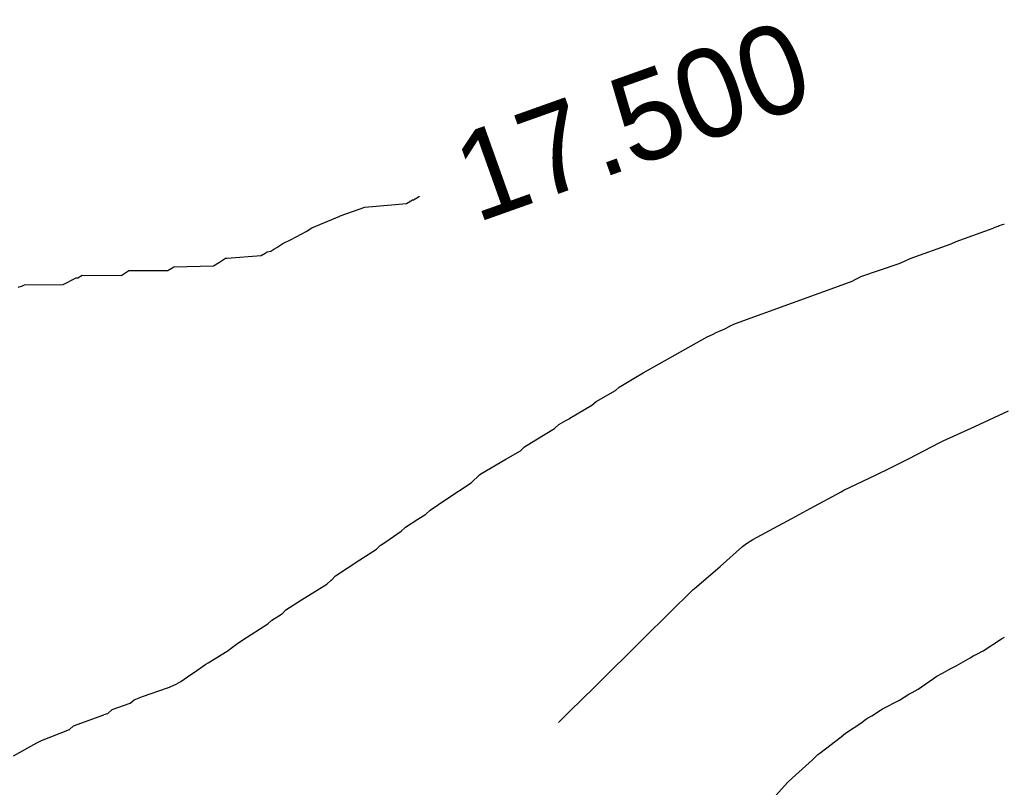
# Model space of a CAD drawing. Extents: x 158343 to 162498, y 431347 to 434500.
# Tile 130 of 220: x 159629 to 159649, y 433998 to 434014. Entities that reach past the tile are written whole.
import ezdxf

# ---------------------------------------------------------------- set-up
doc = ezdxf.new("R2010")
doc.units = 0
doc.header["$LTSCALE"] = 10
doc.header["$MEASUREMENT"] = 0
doc.layers.add('000_arcering', color=8, linetype='CONTINUOUS')
doc.layers.add('def. con-hoogtelijn (index)', color=8, linetype='CONTINUOUS')
doc.styles.add('Style-WORKING', font='WORKING.shx')

# ---------------------------------------------------------------- blocks, each defined once
blk = doc.blocks.new('bestaande hoogtelijnen')
at = {"layer": 'def. con-hoogtelijn (index)'}
for p, q in [((-30.802, -56.164), (-30.681, -56.092)), ((-30.802, -56.164), (-30.681, -56.092)), ((-30.681, -56.092), (-30.663, -56.091)), ((-30.681, -56.092), (-30.663, -56.091)), ((-30.663, -56.091), (-30.592, -56.05)), ((-30.663, -56.091), (-30.592, -56.05)), ((-30.592, -56.05), (-30.541, -56.019)), ((-30.592, -56.05), (-30.541, -56.019)), ((-32.149, -56.417), (-31.646, -56.243)), ((-32.149, -56.417), (-31.646, -56.243)), ((-31.646, -56.243), (-30.802, -56.164)), ((-31.646, -56.243), (-30.802, -56.164)), ((-32.721, -56.657), (-32.156, -56.422)), ((-32.721, -56.657), (-32.156, -56.422)), ((-32.156, -56.422), (-32.153, -56.42)), ((-32.156, -56.422), (-32.153, -56.42)), ((-32.153, -56.42), (-32.149, -56.417)), ((-32.153, -56.42), (-32.149, -56.417)), ((-32.839, -56.734), (-32.721, -56.657)), ((-32.839, -56.734), (-32.721, -56.657)), ((-19.659, -56.938), (-18.911, -56.664)), ((-19.659, -56.938), (-18.911, -56.664)), ((-19.659, -56.938), (-18.911, -56.664)), ((-18.911, -56.664), (-18.899, -56.659)), ((-18.911, -56.664), (-18.899, -56.659)), ((-18.911, -56.664), (-18.899, -56.659)), ((-18.899, -56.659), (-18.869, -56.648)), ((-18.899, -56.659), (-18.869, -56.648)), ((-18.899, -56.659), (-18.869, -56.648)), ((-18.869, -56.648), (-18.806, -56.624)), ((-18.869, -56.648), (-18.806, -56.624)), ((-18.869, -56.648), (-18.806, -56.624)), ((-18.806, -56.624), (-18.783, -56.615)), ((-18.806, -56.624), (-18.783, -56.615)), ((-18.806, -56.624), (-18.783, -56.615)), ((-18.783, -56.615), (-18.69, -56.584)), ((-18.783, -56.615), (-18.69, -56.584)), ((-18.783, -56.615), (-18.69, -56.584)), ((-18.69, -56.584), (-18.683, -56.582)), ((-18.69, -56.584), (-18.683, -56.582)), ((-18.69, -56.584), (-18.683, -56.582)), ((-33.31, -56.976), (-33.14, -56.893)), ((-33.31, -56.976), (-33.14, -56.893)), ((-33.14, -56.893), (-32.839, -56.734)), ((-33.14, -56.893), (-32.839, -56.734)), ((-33.552, -57.135), (-33.492, -57.094)), ((-33.552, -57.135), (-33.492, -57.094)), ((-33.492, -57.094), (-33.431, -57.055)), ((-33.492, -57.094), (-33.431, -57.055)), ((-33.431, -57.055), (-33.392, -57.031)), ((-33.431, -57.055), (-33.392, -57.031)), ((-33.392, -57.031), (-33.31, -56.976)), ((-33.392, -57.031), (-33.31, -56.976)), ((-20.593, -57.282), (-19.76, -56.987)), ((-20.593, -57.282), (-19.76, -56.987)), ((-20.593, -57.282), (-19.76, -56.987)), ((-19.76, -56.987), (-19.659, -56.938)), ((-19.76, -56.987), (-19.659, -56.938)), ((-19.76, -56.987), (-19.659, -56.938)), ((-34.592, -57.356), (-34.473, -57.277)), ((-34.592, -57.356), (-34.473, -57.277)), ((-34.473, -57.277), (-34.446, -57.274)), ((-34.473, -57.277), (-34.446, -57.274)), ((-34.446, -57.274), (-33.752, -57.222)), ((-34.446, -57.274), (-33.752, -57.222)), ((-33.752, -57.222), (-33.671, -57.171)), ((-33.752, -57.222), (-33.671, -57.171)), ((-33.671, -57.171), (-33.631, -57.143)), ((-33.671, -57.171), (-33.631, -57.143)), ((-33.631, -57.143), (-33.552, -57.135)), ((-33.631, -57.143), (-33.552, -57.135)), ((-20.707, -57.335), (-20.593, -57.282)), ((-20.707, -57.335), (-20.593, -57.282)), ((-20.707, -57.335), (-20.593, -57.282)), ((-35.592, -57.499), (-35.517, -57.451)), ((-35.592, -57.499), (-35.517, -57.451)), ((-35.517, -57.451), (-34.717, -57.432)), ((-35.517, -57.451), (-34.717, -57.432)), ((-34.717, -57.432), (-34.593, -57.356)), ((-34.717, -57.432), (-34.593, -57.356)), ((-34.593, -57.356), (-34.592, -57.356)), ((-34.593, -57.356), (-34.592, -57.356)), ((-21.589, -57.648), (-20.813, -57.384)), ((-21.589, -57.648), (-20.813, -57.384)), ((-21.589, -57.648), (-20.813, -57.384)), ((-20.813, -57.384), (-20.707, -57.335)), ((-20.813, -57.384), (-20.707, -57.335)), ((-20.813, -57.384), (-20.707, -57.335)), ((-37.767, -57.806), (-37.499, -57.674)), ((-37.767, -57.806), (-37.499, -57.674)), ((-37.499, -57.674), (-37.467, -57.674)), ((-37.499, -57.674), (-37.467, -57.674)), ((-37.467, -57.674), (-37.376, -57.618)), ((-37.467, -57.674), (-37.376, -57.618)), ((-37.376, -57.618), (-36.587, -57.628)), ((-37.376, -57.618), (-36.587, -57.628)), ((-36.587, -57.628), (-36.556, -57.607)), ((-36.587, -57.628), (-36.556, -57.607)), ((-36.556, -57.607), (-36.434, -57.528)), ((-36.556, -57.607), (-36.434, -57.528)), ((-36.434, -57.528), (-35.645, -57.528)), ((-36.434, -57.528), (-35.645, -57.528)), ((-35.645, -57.528), (-35.598, -57.499)), ((-35.645, -57.528), (-35.598, -57.499)), ((-35.598, -57.499), (-35.592, -57.499)), ((-35.598, -57.499), (-35.592, -57.499)), ((-21.707, -57.709), (-21.601, -57.654)), ((-21.707, -57.709), (-21.601, -57.654)), ((-21.707, -57.709), (-21.601, -57.654)), ((-21.601, -57.654), (-21.589, -57.648)), ((-21.601, -57.654), (-21.589, -57.648)), ((-21.601, -57.654), (-21.589, -57.648)), ((-38.675, -57.864), (-38.587, -57.834)), ((-38.675, -57.864), (-38.587, -57.834)), ((-38.587, -57.834), (-38.546, -57.818)), ((-38.587, -57.834), (-38.546, -57.818)), ((-38.546, -57.818), (-37.767, -57.806)), ((-38.546, -57.818), (-37.767, -57.806)), ((-24.13, -58.598), (-21.818, -57.764)), ((-24.13, -58.598), (-21.818, -57.764)), ((-24.13, -58.598), (-21.818, -57.764)), ((-21.818, -57.764), (-21.768, -57.74)), ((-21.818, -57.764), (-21.768, -57.74)), ((-21.818, -57.764), (-21.768, -57.74)), ((-21.768, -57.74), (-21.707, -57.709)), ((-21.768, -57.74), (-21.707, -57.709)), ((-21.768, -57.74), (-21.707, -57.709)), ((-24.351, -58.71), (-24.247, -58.653)), ((-24.351, -58.71), (-24.247, -58.653)), ((-24.351, -58.71), (-24.247, -58.653)), ((-24.247, -58.653), (-24.237, -58.648)), ((-24.247, -58.653), (-24.237, -58.648)), ((-24.247, -58.653), (-24.237, -58.648)), ((-24.237, -58.648), (-24.13, -58.598)), ((-24.237, -58.648), (-24.13, -58.598)), ((-24.237, -58.648), (-24.13, -58.598)), ((-26.001, -59.602), (-24.704, -58.872)), ((-26.001, -59.602), (-24.704, -58.872)), ((-26.001, -59.602), (-24.704, -58.872)), ((-24.704, -58.872), (-24.659, -58.847)), ((-24.704, -58.872), (-24.659, -58.847)), ((-24.704, -58.872), (-24.659, -58.847)), ((-24.659, -58.847), (-24.587, -58.815)), ((-24.659, -58.847), (-24.587, -58.815)), ((-24.659, -58.847), (-24.587, -58.815)), ((-24.587, -58.815), (-24.525, -58.782)), ((-24.587, -58.815), (-24.525, -58.782)), ((-24.587, -58.815), (-24.525, -58.782)), ((-24.525, -58.782), (-24.351, -58.71)), ((-24.525, -58.782), (-24.351, -58.71)), ((-24.525, -58.782), (-24.351, -58.71)), ((-26.492, -59.893), (-26.122, -59.671)), ((-26.492, -59.893), (-26.122, -59.671)), ((-26.492, -59.893), (-26.122, -59.671)), ((-26.122, -59.671), (-26.109, -59.662)), ((-26.122, -59.671), (-26.109, -59.662)), ((-26.122, -59.671), (-26.109, -59.662)), ((-26.109, -59.662), (-26.087, -59.648)), ((-26.109, -59.662), (-26.087, -59.648)), ((-26.109, -59.662), (-26.087, -59.648)), ((-26.087, -59.648), (-26.001, -59.602)), ((-26.087, -59.648), (-26.001, -59.602)), ((-26.087, -59.648), (-26.001, -59.602)), ((-26.955, -60.185), (-26.568, -59.961)), ((-26.955, -60.185), (-26.568, -59.961)), ((-26.955, -60.185), (-26.568, -59.961)), ((-26.568, -59.961), (-26.492, -59.893)), ((-26.568, -59.961), (-26.492, -59.893)), ((-26.568, -59.961), (-26.492, -59.893)), ((-27.489, -60.523), (-27.043, -60.26)), ((-27.489, -60.523), (-27.043, -60.26)), ((-27.489, -60.523), (-27.043, -60.26)), ((-27.043, -60.26), (-26.955, -60.185)), ((-27.043, -60.26), (-26.955, -60.185)), ((-27.043, -60.26), (-26.955, -60.185)), ((-19.281, -60.692), (-18.6, -60.373)), ((-19.281, -60.692), (-18.6, -60.373)), ((-27.8, -60.732), (-27.717, -60.651)), ((-27.8, -60.732), (-27.717, -60.651)), ((-27.8, -60.732), (-27.717, -60.651)), ((-27.717, -60.651), (-27.573, -60.57)), ((-27.717, -60.651), (-27.573, -60.57)), ((-27.717, -60.651), (-27.573, -60.57)), ((-27.573, -60.57), (-27.492, -60.526)), ((-27.573, -60.57), (-27.492, -60.526)), ((-27.573, -60.57), (-27.492, -60.526)), ((-27.492, -60.526), (-27.489, -60.523)), ((-27.492, -60.526), (-27.489, -60.523)), ((-27.492, -60.526), (-27.489, -60.523)), ((-28.181, -60.959), (-27.8, -60.732)), ((-28.181, -60.959), (-27.8, -60.732)), ((-28.181, -60.959), (-27.8, -60.732)), ((-19.92, -60.981), (-19.281, -60.692)), ((-19.92, -60.981), (-19.281, -60.692)), ((-28.408, -61.099), (-28.181, -60.959)), ((-28.408, -61.099), (-28.181, -60.959)), ((-28.408, -61.099), (-28.181, -60.959)), ((-20.626, -61.347), (-19.992, -61.017)), ((-20.626, -61.347), (-19.992, -61.017)), ((-19.992, -61.017), (-19.92, -60.981)), ((-19.992, -61.017), (-19.92, -60.981)), ((-28.79, -61.35), (-28.492, -61.181)), ((-28.79, -61.35), (-28.492, -61.181)), ((-28.79, -61.35), (-28.492, -61.181)), ((-28.492, -61.181), (-28.408, -61.099)), ((-28.492, -61.181), (-28.408, -61.099)), ((-28.492, -61.181), (-28.408, -61.099)), ((-29.294, -61.648), (-28.79, -61.35)), ((-29.294, -61.648), (-28.79, -61.35)), ((-29.294, -61.648), (-28.79, -61.35)), ((-20.992, -61.531), (-20.626, -61.347)), ((-20.992, -61.531), (-20.626, -61.347)), ((-29.492, -61.834), (-29.326, -61.668)), ((-29.492, -61.834), (-29.326, -61.668)), ((-29.492, -61.834), (-29.326, -61.668)), ((-29.326, -61.668), (-29.294, -61.648)), ((-29.326, -61.668), (-29.294, -61.648)), ((-29.326, -61.668), (-29.294, -61.648)), ((-21.933, -61.981), (-21.294, -61.679)), ((-21.933, -61.981), (-21.294, -61.679)), ((-21.294, -61.679), (-20.992, -61.531)), ((-21.294, -61.679), (-20.992, -61.531)), ((-29.984, -62.154), (-29.492, -61.834)), ((-29.984, -62.154), (-29.492, -61.834)), ((-29.984, -62.154), (-29.492, -61.834)), ((-22.617, -62.356), (-21.992, -62.012)), ((-22.617, -62.356), (-21.992, -62.012)), ((-21.992, -62.012), (-21.933, -61.981)), ((-21.992, -62.012), (-21.933, -61.981)), ((-30.325, -62.384), (-29.984, -62.154)), ((-30.325, -62.384), (-29.984, -62.154)), ((-30.325, -62.384), (-29.984, -62.154)), ((-30.573, -62.567), (-30.41, -62.466)), ((-30.573, -62.567), (-30.41, -62.466)), ((-30.573, -62.567), (-30.41, -62.466)), ((-30.41, -62.466), (-30.325, -62.384)), ((-30.41, -62.466), (-30.325, -62.384)), ((-30.41, -62.466), (-30.325, -62.384)), ((-22.992, -62.555), (-22.617, -62.356)), ((-22.992, -62.555), (-22.617, -62.356)), ((-30.826, -62.73), (-30.573, -62.567)), ((-30.826, -62.73), (-30.573, -62.567)), ((-30.826, -62.73), (-30.573, -62.567)), ((-23.266, -62.708), (-22.992, -62.555)), ((-23.266, -62.708), (-22.992, -62.555)), ((-31.157, -62.98), (-30.908, -62.812)), ((-31.157, -62.98), (-30.908, -62.812)), ((-31.157, -62.98), (-30.908, -62.812)), ((-30.908, -62.812), (-30.826, -62.73)), ((-30.908, -62.812), (-30.826, -62.73)), ((-30.908, -62.812), (-30.826, -62.73)), ((-23.781, -62.981), (-23.266, -62.708)), ((-23.781, -62.981), (-23.266, -62.708)), ((-31.325, -63.097), (-31.157, -62.98)), ((-31.325, -63.097), (-31.157, -62.98)), ((-31.325, -63.097), (-31.157, -62.98)), ((-23.992, -63.122), (-23.909, -63.064)), ((-23.992, -63.122), (-23.909, -63.064)), ((-23.909, -63.064), (-23.781, -62.981)), ((-23.909, -63.064), (-23.781, -62.981)), ((-31.747, -63.393), (-31.411, -63.181)), ((-31.747, -63.393), (-31.411, -63.181)), ((-31.747, -63.393), (-31.411, -63.181)), ((-31.411, -63.181), (-31.328, -63.1)), ((-31.411, -63.181), (-31.328, -63.1)), ((-31.411, -63.181), (-31.328, -63.1)), ((-31.328, -63.1), (-31.327, -63.098)), ((-31.328, -63.1), (-31.327, -63.098)), ((-31.328, -63.1), (-31.327, -63.098)), ((-31.327, -63.098), (-31.325, -63.097)), ((-31.327, -63.098), (-31.325, -63.097)), ((-31.327, -63.098), (-31.325, -63.097)), ((-24.446, -63.527), (-23.992, -63.122)), ((-24.446, -63.527), (-23.992, -63.122)), ((-32.244, -63.722), (-31.747, -63.393)), ((-32.244, -63.722), (-31.747, -63.393)), ((-32.244, -63.722), (-31.747, -63.393)), ((-24.973, -63.981), (-24.446, -63.527)), ((-24.973, -63.981), (-24.446, -63.527)), ((-32.417, -63.89), (-32.332, -63.81)), ((-32.417, -63.89), (-32.332, -63.81)), ((-32.417, -63.89), (-32.332, -63.81)), ((-32.332, -63.81), (-32.328, -63.808)), ((-32.332, -63.81), (-32.328, -63.808)), ((-32.332, -63.81), (-32.328, -63.808)), ((-32.328, -63.808), (-32.325, -63.805)), ((-32.328, -63.808), (-32.325, -63.805)), ((-32.328, -63.808), (-32.325, -63.805)), ((-32.325, -63.805), (-32.244, -63.722)), ((-32.325, -63.805), (-32.244, -63.722)), ((-32.325, -63.805), (-32.244, -63.722)), ((-32.934, -64.206), (-32.417, -63.89)), ((-32.934, -64.206), (-32.417, -63.89)), ((-32.934, -64.206), (-32.417, -63.89)), ((-25.487, -64.486), (-24.992, -63.999)), ((-25.487, -64.486), (-24.992, -63.999)), ((-24.992, -63.999), (-24.973, -63.981)), ((-24.992, -63.999), (-24.973, -63.981)), ((-33.246, -64.41), (-32.934, -64.206)), ((-33.246, -64.41), (-32.934, -64.206)), ((-33.246, -64.41), (-32.934, -64.206)), ((-33.325, -64.489), (-33.246, -64.41)), ((-33.325, -64.489), (-33.246, -64.41)), ((-33.325, -64.489), (-33.246, -64.41)), ((-33.616, -64.69), (-33.533, -64.616)), ((-33.616, -64.69), (-33.533, -64.616)), ((-33.616, -64.69), (-33.533, -64.616)), ((-33.533, -64.616), (-33.335, -64.497)), ((-33.533, -64.616), (-33.335, -64.497)), ((-33.533, -64.616), (-33.335, -64.497)), ((-33.335, -64.497), (-33.33, -64.493)), ((-33.335, -64.497), (-33.33, -64.493)), ((-33.335, -64.497), (-33.33, -64.493)), ((-33.33, -64.493), (-33.325, -64.489)), ((-33.33, -64.493), (-33.325, -64.489)), ((-33.33, -64.493), (-33.325, -64.489)), ((-25.994, -64.981), (-25.487, -64.486)), ((-25.994, -64.981), (-25.487, -64.486)), ((-34.122, -65.018), (-33.616, -64.69)), ((-34.122, -65.018), (-33.616, -64.69)), ((-34.122, -65.018), (-33.616, -64.69)), ((-34.251, -65.107), (-34.122, -65.018)), ((-34.251, -65.107), (-34.122, -65.018)), ((-34.251, -65.107), (-34.122, -65.018)), ((-26.992, -65.975), (-25.994, -64.981)), ((-26.992, -65.975), (-25.994, -64.981)), ((-19.109, -65.24), (-18.738, -64.994)), ((-19.109, -65.24), (-18.738, -64.994)), ((-19.109, -65.24), (-18.738, -64.994)), ((-18.738, -64.994), (-18.677, -64.963)), ((-18.738, -64.994), (-18.677, -64.963)), ((-18.738, -64.994), (-18.677, -64.963)), ((-34.822, -65.484), (-34.442, -65.248)), ((-34.822, -65.484), (-34.442, -65.248)), ((-34.822, -65.484), (-34.442, -65.248)), ((-34.442, -65.248), (-34.251, -65.107)), ((-34.442, -65.248), (-34.251, -65.107)), ((-34.442, -65.248), (-34.251, -65.107)), ((-19.253, -65.312), (-19.109, -65.24)), ((-19.253, -65.312), (-19.109, -65.24)), ((-19.253, -65.312), (-19.109, -65.24)), ((-19.659, -65.547), (-19.376, -65.382)), ((-19.659, -65.547), (-19.376, -65.382)), ((-19.659, -65.547), (-19.376, -65.382)), ((-19.376, -65.382), (-19.303, -65.337)), ((-19.376, -65.382), (-19.303, -65.337)), ((-19.376, -65.382), (-19.303, -65.337)), ((-19.303, -65.337), (-19.253, -65.312)), ((-19.303, -65.337), (-19.253, -65.312)), ((-19.303, -65.337), (-19.253, -65.312)), ((-35.118, -65.687), (-34.871, -65.514)), ((-35.118, -65.687), (-34.871, -65.514)), ((-35.118, -65.687), (-34.871, -65.514)), ((-34.871, -65.514), (-34.822, -65.484)), ((-34.871, -65.514), (-34.822, -65.484)), ((-34.871, -65.514), (-34.822, -65.484)), ((-19.938, -65.692), (-19.765, -65.598)), ((-19.938, -65.692), (-19.765, -65.598)), ((-19.938, -65.692), (-19.765, -65.598)), ((-19.765, -65.598), (-19.659, -65.547)), ((-19.765, -65.598), (-19.659, -65.547)), ((-19.765, -65.598), (-19.659, -65.547)), ((-35.474, -65.916), (-35.381, -65.86)), ((-35.474, -65.916), (-35.381, -65.86)), ((-35.474, -65.916), (-35.381, -65.86)), ((-35.381, -65.86), (-35.173, -65.718)), ((-35.381, -65.86), (-35.173, -65.718)), ((-35.381, -65.86), (-35.173, -65.718)), ((-35.173, -65.718), (-35.118, -65.687)), ((-35.173, -65.718), (-35.118, -65.687)), ((-35.173, -65.718), (-35.118, -65.687)), ((-20.429, -66.017), (-20.052, -65.754)), ((-20.429, -66.017), (-20.052, -65.754)), ((-20.429, -66.017), (-20.052, -65.754)), ((-20.052, -65.754), (-19.948, -65.697)), ((-20.052, -65.754), (-19.948, -65.697)), ((-20.052, -65.754), (-19.948, -65.697)), ((-19.948, -65.697), (-19.938, -65.692)), ((-19.948, -65.697), (-19.938, -65.692)), ((-19.948, -65.697), (-19.938, -65.692)), ((-36.154, -66.165), (-35.651, -65.994)), ((-36.154, -66.165), (-35.651, -65.994)), ((-36.154, -66.165), (-35.651, -65.994)), ((-35.651, -65.994), (-35.644, -65.988)), ((-35.651, -65.994), (-35.644, -65.988)), ((-35.651, -65.994), (-35.644, -65.988)), ((-35.644, -65.988), (-35.531, -65.942)), ((-35.644, -65.988), (-35.531, -65.942)), ((-35.644, -65.988), (-35.531, -65.942)), ((-35.531, -65.942), (-35.52, -65.935)), ((-35.531, -65.942), (-35.52, -65.935)), ((-35.531, -65.942), (-35.52, -65.935)), ((-35.52, -65.935), (-35.474, -65.916)), ((-35.52, -65.935), (-35.474, -65.916)), ((-35.52, -65.935), (-35.474, -65.916)), ((-27.501, -66.472), (-26.992, -65.975)), ((-27.501, -66.472), (-26.992, -65.975)), ((-20.553, -66.087), (-20.429, -66.017)), ((-20.553, -66.087), (-20.429, -66.017)), ((-20.553, -66.087), (-20.429, -66.017)), ((-36.408, -66.305), (-36.325, -66.233)), ((-36.408, -66.305), (-36.325, -66.233)), ((-36.408, -66.305), (-36.325, -66.233)), ((-36.325, -66.233), (-36.154, -66.165)), ((-36.325, -66.233), (-36.154, -66.165)), ((-36.325, -66.233), (-36.154, -66.165)), ((-21.149, -66.42), (-20.808, -66.244)), ((-21.149, -66.42), (-20.808, -66.244)), ((-21.149, -66.42), (-20.808, -66.244)), ((-20.808, -66.244), (-20.615, -66.12)), ((-20.808, -66.244), (-20.615, -66.12)), ((-20.808, -66.244), (-20.615, -66.12)), ((-20.615, -66.12), (-20.553, -66.087)), ((-20.615, -66.12), (-20.553, -66.087)), ((-20.615, -66.12), (-20.553, -66.087)), ((-36.857, -66.509), (-36.772, -66.43)), ((-36.857, -66.509), (-36.772, -66.43)), ((-36.857, -66.509), (-36.772, -66.43)), ((-36.772, -66.43), (-36.408, -66.305)), ((-36.772, -66.43), (-36.408, -66.305)), ((-36.772, -66.43), (-36.408, -66.305)), ((-27.72, -66.691), (-27.501, -66.472)), ((-27.72, -66.691), (-27.501, -66.472)), ((-21.371, -66.56), (-21.194, -66.446)), ((-21.371, -66.56), (-21.194, -66.446)), ((-21.371, -66.56), (-21.194, -66.446)), ((-21.194, -66.446), (-21.149, -66.42)), ((-21.194, -66.446), (-21.149, -66.42)), ((-21.194, -66.446), (-21.149, -66.42)), ((-37.551, -66.76), (-36.94, -66.538)), ((-37.551, -66.76), (-36.94, -66.538)), ((-37.551, -66.76), (-36.94, -66.538)), ((-36.94, -66.538), (-36.937, -66.536)), ((-36.94, -66.538), (-36.937, -66.536)), ((-36.94, -66.538), (-36.937, -66.536)), ((-36.937, -66.536), (-36.935, -66.534)), ((-36.937, -66.536), (-36.935, -66.534)), ((-36.937, -66.536), (-36.935, -66.534)), ((-36.935, -66.534), (-36.857, -66.509)), ((-36.935, -66.534), (-36.857, -66.509)), ((-36.935, -66.534), (-36.857, -66.509)), ((-21.568, -66.697), (-21.492, -66.629)), ((-21.568, -66.697), (-21.492, -66.629)), ((-21.568, -66.697), (-21.492, -66.629)), ((-21.492, -66.629), (-21.478, -66.62)), ((-21.492, -66.629), (-21.478, -66.62)), ((-21.492, -66.629), (-21.478, -66.62)), ((-21.478, -66.62), (-21.457, -66.606)), ((-21.478, -66.62), (-21.457, -66.606)), ((-21.478, -66.62), (-21.457, -66.606)), ((-21.457, -66.606), (-21.371, -66.56)), ((-21.457, -66.606), (-21.371, -66.56)), ((-21.457, -66.606), (-21.371, -66.56)), ((-38.203, -67.057), (-37.637, -66.836)), ((-38.203, -67.057), (-37.637, -66.836)), ((-38.203, -67.057), (-37.637, -66.836)), ((-37.637, -66.836), (-37.551, -66.76)), ((-37.637, -66.836), (-37.551, -66.76)), ((-37.637, -66.836), (-37.551, -66.76)), ((-21.899, -66.908), (-21.568, -66.697)), ((-21.899, -66.908), (-21.568, -66.697)), ((-21.899, -66.908), (-21.568, -66.697)), ((-38.296, -67.104), (-38.203, -67.057)), ((-38.296, -67.104), (-38.203, -67.057)), ((-38.296, -67.104), (-38.203, -67.057)), ((-22.419, -67.315), (-21.987, -66.983)), ((-22.419, -67.315), (-21.987, -66.983)), ((-22.419, -67.315), (-21.987, -66.983)), ((-21.987, -66.983), (-21.899, -66.908)), ((-21.987, -66.983), (-21.899, -66.908)), ((-21.987, -66.983), (-21.899, -66.908)), ((-38.772, -67.368), (-38.296, -67.104)), ((-38.772, -67.368), (-38.296, -67.104)), ((-38.772, -67.368), (-38.296, -67.104)), ((-22.984, -67.822), (-22.574, -67.453)), ((-22.984, -67.822), (-22.574, -67.453)), ((-22.984, -67.822), (-22.574, -67.453)), ((-22.574, -67.453), (-22.545, -67.428)), ((-22.574, -67.453), (-22.545, -67.428)), ((-22.574, -67.453), (-22.545, -67.428)), ((-22.545, -67.428), (-22.463, -67.346)), ((-22.545, -67.428), (-22.463, -67.346)), ((-22.545, -67.428), (-22.463, -67.346)), ((-22.463, -67.346), (-22.422, -67.318)), ((-22.463, -67.346), (-22.422, -67.318)), ((-22.463, -67.346), (-22.422, -67.318)), ((-22.422, -67.318), (-22.419, -67.315)), ((-22.422, -67.318), (-22.419, -67.315)), ((-22.422, -67.318), (-22.419, -67.315)), ((-23.069, -67.905), (-22.984, -67.822)), ((-23.069, -67.905), (-22.984, -67.822)), ((-23.069, -67.905), (-22.984, -67.822)), ((-23.445, -68.315), (-23.069, -67.905)), ((-23.445, -68.315), (-23.069, -67.905)), ((-23.445, -68.315), (-23.069, -67.905))]:
    blk.add_line(p, q, dxfattribs=at)
at = {"layer": 'def. con-hoogtelijn (index)', "style": 'Style-WORKING'}
blk.add_text('17.500', height=1.8, rotation=19.6144, dxfattribs=at).set_placement((-29.391, -56.565))
blk.add_text('17.500', height=1.8, rotation=19.6144, dxfattribs=at).set_placement((-29.391, -56.565))

msp = doc.modelspace()

# ---------------------------------------------------------------- block references
at = {"layer": '000_arcering'}
msp.add_blockref('bestaande hoogtelijnen', (159667.804, 434066.432), dxfattribs=at)

doc.saveas('drawing.dxf')
